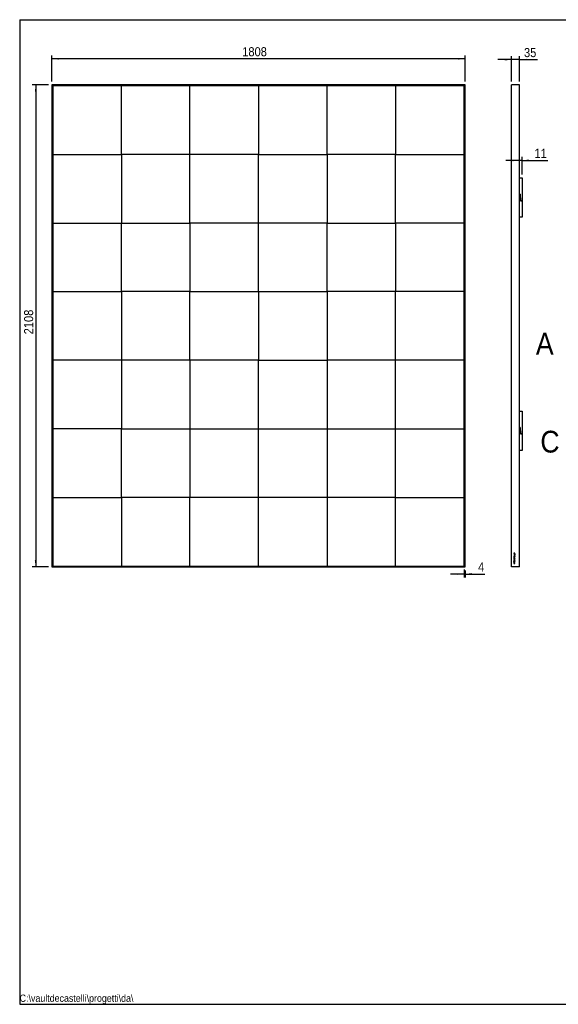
# Model space of a CAD drawing. Header units: millimetres. Extents: x 81 to 6231, y 23 to 4328.
# Tile 1 of 3: x 81 to 2438, y 23 to 4328. Entities that reach past the tile are written whole.
import ezdxf

# ---------------------------------------------------------------- set-up
doc = ezdxf.new("R2010")
doc.units = ezdxf.units.MM
doc.header["$LTSCALE"] = 15
doc.linetypes.add('SLD-Solido', pattern=[0])
for name, color, linetype in [('NOTE', 3, 'SLD-Solido'), ('QUOTE', 1, 'SLD-Solido'), ('SCHIZZI', 9, 'Continuous'), ('SEZIONI', 9, 'SLD-Solido')]:
    doc.layers.add(name, color=color, linetype=linetype)
doc.styles.add('SLDTEXTSTYLE0', font='GOTHIC.TTF', dxfattribs={"width": 0.913})
doc.dimstyles.new('SLDDIMSTYLE0', dxfattribs={"dimtxt": 39.6875, "dimasz": 30, "dimexe": 0, "dimexo": 0.0625, "dimgap": 9.921875, "dimtad": 1, "dimdec": 1, "dimrnd": 1e-09, "dimzin": 12, "dimdsep": 46, "dimtxsty": 'SLDTEXTSTYLE0', "dimsah": 1, "dimcen": 0.09, "dimadec": 0, "dimazin": 3, "dimtfac": 1, "dimtdec": 1, "dimtofl": 0, "dimtmove": 0, "dimatfit": 3, "dimfxl": 1, "dimfrac": 2, "dimtolj": 1, "dimtzin": 12, "dimarcsym": 0})
doc.dimstyles.new('SLDDIMSTYLE1', dxfattribs={"dimtxt": 39.6875, "dimasz": 30, "dimexe": 0, "dimexo": 0.0625, "dimgap": 9.921875, "dimtad": 1, "dimdec": 1, "dimrnd": 1e-09, "dimzin": 12, "dimdsep": 46, "dimtxsty": 'SLDTEXTSTYLE0', "dimsah": 1, "dimcen": 0.09, "dimadec": 0, "dimazin": 3, "dimtfac": 1, "dimtdec": 1, "dimtmove": 0, "dimatfit": 0, "dimfxl": 1, "dimfrac": 2, "dimtolj": 1, "dimtzin": 12, "dimarcsym": 0})

# ---------------------------------------------------------------- blocks, each defined once
blk = doc.blocks.new('_D')
at = {"layer": 'QUOTE', "transparency": 16777216}
for p, q in [((222.2, 4058), (222.2, 4172)), ((2030.2, 4157), (222.2, 4157)), ((2030.2, 4058), (2030.2, 4172))]:
    blk.add_line(p, q, dxfattribs=at)
for points in [[(222.2, 4157), (252.2, 4153.3), (252.2, 4160.8)], [(2030.2, 4157), (2000.2, 4160.8), (2000.2, 4153.3)]]:
    blk.add_solid(points, dxfattribs=at)
at = {"layer": 'QUOTE', "transparency": 16777216, "insert": (1055.1, 4207.7), "char_height": 39.69, "attachment_point": 1, "style": 'SLDTEXTSTYLE0'}
blk.add_mtext('1808', dxfattribs=at)
blk = doc.blocks.new('_D_1')
at = {"layer": 'QUOTE', "transparency": 16777216}
for p, q in [((207.2, 4043), (136.2, 4043)), ((151.2, 4043), (151.2, 1935)), ((207.2, 1935), (136.2, 1935))]:
    blk.add_line(p, q, dxfattribs=at)
for points in [[(151.2, 4043), (147.4, 4013), (154.9, 4013)], [(151.2, 1935), (154.9, 1965), (147.4, 1965)]]:
    blk.add_solid(points, dxfattribs=at)
at = {"layer": 'QUOTE', "transparency": 16777216, "insert": (100.5, 2952.3), "char_height": 39.69, "attachment_point": 1, "rotation": 90, "style": 'SLDTEXTSTYLE0'}
blk.add_mtext('2108', dxfattribs=at)
blk = doc.blocks.new('_D_2')
at = {"layer": 'QUOTE', "transparency": 16777216}
for p, q in [((2026.2, 1904.2), (1966.2, 1904.2)), ((2026.2, 1924), (2026.2, 1889.2)), ((2026.2, 1904.2), (2030.2, 1904.2)), ((2030.2, 1920), (2030.2, 1889.2)), ((2030.2, 1904.2), (2116.4, 1904.2))]:
    blk.add_line(p, q, dxfattribs=at)
for points in [[(2026.2, 1904.2), (1996.2, 1908), (1996.2, 1900.5)], [(2030.2, 1904.2), (2060.2, 1900.5), (2060.2, 1908)]]:
    blk.add_solid(points, dxfattribs=at)
at = {"layer": 'QUOTE', "transparency": 16777216, "insert": (2087.1, 1954.9), "char_height": 39.7, "attachment_point": 1, "style": 'SLDTEXTSTYLE0'}
blk.add_mtext('4', dxfattribs=at)
blk = doc.blocks.new('_D_3')
at = {"layer": 'QUOTE', "transparency": 16777216}
for p, q in [((2233.9, 4153.4), (2173.9, 4153.4)), ((2233.9, 4058), (2233.9, 4168.4)), ((2268.9, 4153.4), (2233.9, 4153.4)), ((2268.9, 4058), (2268.9, 4168.4)), ((2268.9, 4153.4), (2346.9, 4153.4))]:
    blk.add_line(p, q, dxfattribs=at)
for points in [[(2233.9, 4153.4), (2203.9, 4157.1), (2203.9, 4149.6)], [(2268.9, 4153.4), (2298.9, 4149.6), (2298.9, 4157.1)]]:
    blk.add_solid(points, dxfattribs=at)
at = {"layer": 'QUOTE', "transparency": 16777216, "insert": (2288.3, 4204.1), "char_height": 39.69, "attachment_point": 1, "style": 'SLDTEXTSTYLE0'}
blk.add_mtext('35', dxfattribs=at)
blk = doc.blocks.new('_D_4')
at = {"layer": 'QUOTE', "transparency": 16777216}
for p, q in [((2268.9, 3712.8), (2208.9, 3712.8)), ((2279.9, 3712.8), (2268.9, 3712.8)), ((2279.9, 3651.5), (2279.9, 3727.8)), ((2279.9, 3712.8), (2392.5, 3712.8))]:
    blk.add_line(p, q, dxfattribs=at)
for points in [[(2268.9, 3712.8), (2238.9, 3716.5), (2238.9, 3709)], [(2279.9, 3712.8), (2309.9, 3709), (2309.9, 3716.5)]]:
    blk.add_solid(points, dxfattribs=at)
at = {"layer": 'QUOTE', "transparency": 16777216, "insert": (2333.8, 3763.5), "char_height": 39.69, "attachment_point": 1, "style": 'SLDTEXTSTYLE0'}
blk.add_mtext('11', dxfattribs=at)

msp = doc.modelspace()

# ---------------------------------------------------------------- linework, layer by layer
for p, q in [((2030.2, 4042.99), (222.2, 4042.99)), ((226.2, 4038.99), (222.2, 4042.99)), ((222.2, 4042.99), (222.2, 1934.99)), ((222.2, 4042.99), (226.2, 4038.99)), ((2026.2, 4038.99), (226.2, 4038.99)), ((226.2, 4038.99), (226.2, 1938.99)), ((526.2, 3738.99), (526.2, 4038.99)), ((826.2, 3738.99), (826.2, 4038.99)), ((1126.2, 4038.99), (1126.2, 3738.99)), ((1426.2, 3738.99), (1426.2, 4038.99)), ((1726.2, 4038.99), (1726.2, 3738.99)), ((2030.2, 4042.99), (2026.2, 4038.99)), ((2026.2, 4038.99), (2030.2, 4042.99)), ((2026.2, 1938.99), (2026.2, 4038.99)), ((2030.2, 1934.99), (2030.2, 4042.99)), ((2268.93, 4042.99), (2233.93, 4042.99)), ((2233.93, 1934.99), (2233.93, 4042.99)), ((2268.93, 1934.99), (2268.93, 4042.99)), ((226.2, 3738.99), (526.2, 3738.99)), ((826.2, 3738.99), (526.2, 3738.99)), ((526.2, 3738.99), (526.2, 3438.99)), ((826.2, 3438.99), (826.2, 3738.99)), ((1126.2, 3738.99), (826.2, 3738.99)), ((1126.2, 3438.99), (1126.2, 3738.99)), ((1126.2, 3738.99), (1426.2, 3738.99)), ((1726.2, 3738.99), (1426.2, 3738.99)), ((1426.2, 3738.99), (1426.2, 3438.99)), ((1726.2, 3738.99), (2026.2, 3738.99)), ((1726.2, 3438.99), (1726.2, 3738.99)), ((2268.93, 3636.49), (2279.93, 3636.49)), ((2279.93, 3636.49), (2279.93, 3536.49)), ((2271.93, 3564.49), (2268.93, 3564.49)), ((2268.93, 3564.49), (2270.93, 3564.49)), ((2270.93, 3564.49), (2272.93, 3536.49)), ((2273.93, 3536.49), (2271.93, 3564.49)), ((2272.93, 3536.49), (2279.93, 3536.49)), ((2279.93, 3536.49), (2273.93, 3536.49)), ((2279.93, 3536.49), (2279.93, 3464.49)), ((2279.93, 3464.49), (2268.93, 3464.49)), ((226.2, 3438.99), (526.2, 3438.99)), ((526.2, 3438.99), (826.2, 3438.99)), ((526.2, 3138.99), (526.2, 3438.99)), ((1126.2, 3438.99), (826.2, 3438.99)), ((826.2, 3438.99), (826.2, 3138.99)), ((1126.2, 3138.99), (1126.2, 3438.99)), ((1426.2, 3438.99), (1126.2, 3438.99)), ((1426.2, 3138.99), (1426.2, 3438.99)), ((1426.2, 3438.99), (1726.2, 3438.99)), ((1726.2, 3438.99), (1726.2, 3138.99)), ((2026.2, 3438.99), (1726.2, 3438.99)), ((226.2, 3138.99), (526.2, 3138.99)), ((826.2, 3138.99), (526.2, 3138.99)), ((526.2, 3138.99), (526.2, 2838.99)), ((826.2, 3138.99), (1126.2, 3138.99)), ((826.2, 2838.99), (826.2, 3138.99)), ((1126.2, 3138.99), (1426.2, 3138.99)), ((1126.2, 3138.99), (1126.2, 2838.99)), ((1726.2, 3138.99), (1426.2, 3138.99)), ((1426.2, 3138.99), (1426.2, 2838.99)), ((1726.2, 2838.99), (1726.2, 3138.99)), ((2026.2, 3138.99), (1726.2, 3138.99)), ((526.2, 2838.99), (226.2, 2838.99)), ((826.2, 2838.99), (526.2, 2838.99)), ((526.2, 2838.99), (526.2, 2538.99)), ((1126.2, 2838.99), (826.2, 2838.99)), ((826.2, 2838.99), (826.2, 2538.99)), ((1126.2, 2538.99), (1126.2, 2838.99)), ((1126.2, 2838.99), (1426.2, 2838.99)), ((1426.2, 2838.99), (1426.2, 2538.99)), ((1726.2, 2838.99), (1426.2, 2838.99)), ((1726.2, 2538.99), (1726.2, 2838.99)), ((2026.2, 2838.99), (1726.2, 2838.99)), ((2268.93, 2616.49), (2279.93, 2616.49)), ((2279.93, 2616.49), (2279.93, 2516.49)), ((2268.93, 2544.49), (2270.93, 2544.49)), ((2271.93, 2544.49), (2268.93, 2544.49)), ((2270.93, 2544.49), (2272.93, 2516.49)), ((2273.93, 2516.49), (2271.93, 2544.49)), ((526.2, 2538.99), (226.2, 2538.99)), ((526.2, 2238.99), (526.2, 2538.99)), ((526.2, 2538.99), (826.2, 2538.99)), ((826.2, 2538.99), (1126.2, 2538.99)), ((826.2, 2538.99), (826.2, 2238.99)), ((1126.2, 2238.99), (1126.2, 2538.99)), ((1126.2, 2538.99), (1426.2, 2538.99)), ((1426.2, 2538.99), (1726.2, 2538.99)), ((1426.2, 2538.99), (1426.2, 2238.99)), ((1726.2, 2538.99), (2026.2, 2538.99)), ((1726.2, 2238.99), (1726.2, 2538.99)), ((2272.93, 2516.49), (2279.93, 2516.49)), ((2279.93, 2516.49), (2273.93, 2516.49)), ((2279.93, 2516.49), (2279.93, 2444.49)), ((2279.93, 2444.49), (2268.93, 2444.49)), ((226.2, 2238.99), (526.2, 2238.99)), ((526.2, 2238.99), (526.2, 1938.99)), ((826.2, 2238.99), (526.2, 2238.99)), ((826.2, 1938.99), (826.2, 2238.99)), ((1126.2, 2238.99), (826.2, 2238.99)), ((1126.2, 1938.99), (1126.2, 2238.99)), ((1426.2, 2238.99), (1126.2, 2238.99)), ((1426.2, 2238.99), (1426.2, 1938.99)), ((1726.2, 2238.99), (1426.2, 2238.99)), ((1726.2, 1938.99), (1726.2, 2238.99)), ((1726.2, 2238.99), (2026.2, 2238.99)), ((2248.32, 1994.9), (2243.93, 1994.9)), ((2243.93, 1994.9), (2243.93, 1994.09)), ((2243.93, 1994.09), (2248.32, 1994.09)), ((2247.58, 1990.08), (2243.93, 1990.08)), ((2243.93, 1990.08), (2243.93, 1989.27)), ((2243.93, 1989.27), (2248.32, 1989.27)), ((2247.58, 1985.3), (2243.93, 1985.3)), ((2243.93, 1985.3), (2243.93, 1984.49)), ((2243.93, 1984.49), (2248.32, 1984.49)), ((2244.65, 1982.66), (2243.93, 1982.66)), ((2243.93, 1982.66), (2243.93, 1979.39)), ((2244.65, 1980.2), (2244.65, 1982.66)), ((2246.47, 1982.38), (2245.74, 1982.38)), ((2245.74, 1982.38), (2245.74, 1980.2)), ((2246.47, 1980.2), (2246.47, 1982.38)), ((2248.32, 1992.37), (2247.58, 1992.37)), ((2247.58, 1992.37), (2247.58, 1990.08)), ((2248.32, 1987.59), (2247.58, 1987.59)), ((2247.58, 1987.59), (2247.58, 1985.3)), ((2248.32, 1982.69), (2247.59, 1982.69)), ((2247.59, 1982.69), (2247.59, 1980.2)), ((2248.32, 1994.09), (2248.32, 1994.9)), ((2248.32, 1989.27), (2248.32, 1992.37)), ((2248.32, 1984.49), (2248.32, 1987.59)), ((2248.32, 1979.39), (2248.32, 1982.69)), ((222.2, 1934.99), (226.2, 1938.99)), ((226.2, 1938.99), (222.2, 1934.99)), ((226.2, 1938.99), (2026.2, 1938.99)), ((2026.2, 1938.99), (2030.2, 1934.99)), ((2030.2, 1934.99), (2026.2, 1938.99)), ((2244.07, 1961.45), (2242.74, 1962.05)), ((2242.74, 1962.05), (2242.74, 1961.44)), ((2242.74, 1961.44), (2243.9, 1960.91)), ((2243.91, 1966.13), (2243.89, 1966.12)), ((2243.89, 1966.12), (2243.89, 1965.39)), ((2243.89, 1965.39), (2248.32, 1963.45)), ((2248.32, 1968.06), (2243.91, 1966.13)), ((2243.93, 1979.39), (2248.32, 1979.39)), ((2244.68, 1977.7), (2243.93, 1977.7)), ((2243.93, 1977.7), (2243.93, 1974.12)), ((2243.93, 1974.12), (2244.68, 1974.12)), ((2243.93, 1951.63), (2243.93, 1949.99)), ((2243.93, 1949.99), (2248.32, 1949.99)), ((2244.43, 1956.88), (2243.96, 1956.88)), ((2243.96, 1956.88), (2243.96, 1955.04)), ((2243.96, 1955.04), (2246.39, 1955.04)), ((2244.43, 1972.61), (2244.42, 1972.59)), ((2245.04, 1972.18), (2244.43, 1972.61)), ((2244.43, 1955.57), (2244.43, 1956.88)), ((2244.93, 1955.57), (2244.43, 1955.57)), ((2244.55, 1962.12), (2244.54, 1962.11)), ((2245.15, 1961.6), (2244.55, 1962.12)), ((2247.23, 1959.4), (2244.61, 1960.59)), ((2245.74, 1980.2), (2244.65, 1980.2)), ((2244.67, 1951.63), (2244.67, 1950.8)), ((2244.67, 1950.8), (2247.58, 1950.8)), ((2244.68, 1976.31), (2244.68, 1977.7)), ((2248.32, 1976.31), (2244.68, 1976.31)), ((2244.68, 1975.5), (2248.32, 1975.5)), ((2244.68, 1974.12), (2244.68, 1975.5)), ((2247.55, 1959.86), (2244.79, 1961.12)), ((2246.55, 1966.46), (2244.89, 1965.74)), ((2244.89, 1965.74), (2246.55, 1965.03)), ((2245.41, 1956.72), (2244.93, 1956.72)), ((2244.93, 1956.72), (2244.93, 1955.57)), ((2245.03, 1972.16), (2245.04, 1972.18)), ((2245.09, 1970.3), (2245.08, 1970.3)), ((2245.13, 1961.59), (2245.15, 1961.6)), ((2245.15, 1969.49), (2245.16, 1969.49)), ((2245.41, 1955.57), (2245.41, 1956.72)), ((2245.92, 1955.57), (2245.41, 1955.57)), ((2246.39, 1956.9), (2245.92, 1956.9)), ((2245.92, 1956.9), (2245.92, 1955.57)), ((2246.11, 1958.97), (2246.12, 1958.97)), ((2246.12, 1953.97), (2246.11, 1953.97)), ((2246.12, 1958.12), (2246.14, 1958.12)), ((2246.14, 1953.12), (2246.12, 1953.12)), ((2246.39, 1955.04), (2246.39, 1956.9)), ((2247.59, 1980.2), (2246.47, 1980.2)), ((2246.55, 1965.03), (2246.55, 1966.46)), ((2247.06, 1972.73), (2247.05, 1972.73)), ((2247.6, 1962.15), (2247.08, 1961.63)), ((2247.08, 1961.63), (2247.09, 1961.62)), ((2247.1, 1969.82), (2247.09, 1969.8)), ((2247.09, 1969.8), (2247.67, 1969.31)), ((2247.12, 1971.93), (2247.14, 1971.93)), ((2247.27, 1966.76), (2248.32, 1967.2)), ((2247.27, 1964.73), (2247.27, 1966.76)), ((2248.32, 1964.28), (2247.27, 1964.73)), ((2247.58, 1950.8), (2247.58, 1951.63)), ((2247.62, 1962.14), (2247.6, 1962.15)), ((2247.67, 1969.31), (2247.68, 1969.33)), ((2247.99, 1959.05), (2249.44, 1958.39)), ((2249.44, 1959), (2248.25, 1959.54)), ((2248.32, 1975.5), (2248.32, 1976.31)), ((2248.32, 1967.2), (2248.32, 1968.06)), ((2248.32, 1963.45), (2248.32, 1964.28)), ((2248.32, 1949.99), (2248.32, 1951.63)), ((2249.44, 1958.39), (2249.44, 1959)), ((222.2, 1934.99), (2030.2, 1934.99)), ((2268.93, 1934.99), (2233.93, 1934.99))]:
    msp.add_line(p, q)
for points, knots in [([(2243.9, 1960.91), (2243.88, 1960.82), (2243.86, 1960.68), (2243.85, 1960.52), (2243.85, 1960.45), (2243.85, 1960.42), (2243.85, 1960.4), (2243.85, 1960.4), (2243.85, 1960.39), (2243.85, 1960.39), (2243.85, 1960.39), (2243.85, 1960.39), (2243.85, 1960.09), (2243.96, 1959.48), (2244.46, 1958.73), (2245.22, 1958.22), (2245.82, 1958.16), (2246.12, 1958.12)], [0, 0, 0, 0, 0.0692641, 0.102088, 0.1170424, 0.1237265, 0.1266881, 0.1279952, 0.1285711, 0.1288247, 0.1289363, 0.1289854, 0.129024, 0.3530678, 0.564112, 0.7753896, 1, 1, 1, 1]), ([(2244.42, 1972.59), (2244.3, 1972.44), (2244.08, 1972.13), (2243.9, 1971.58), (2243.84, 1970.99), (2243.92, 1970.4), (2244.19, 1969.9), (2244.62, 1969.56), (2244.97, 1969.51), (2245.15, 1969.49)], [0, 0, 0, 0, 0.1460704, 0.2887682, 0.4377557, 0.5951452, 0.7341478, 0.8644717, 1, 1, 1, 1]), ([(2246.11, 1953.97), (2245.78, 1953.93), (2245.12, 1953.85), (2244.4, 1953.23), (2243.99, 1952.46), (2243.95, 1951.92), (2243.93, 1951.63)], [0, 0, 0, 0, 0.27953196, 0.54542422, 0.76306342, 1, 1, 1, 1]), ([(2244.54, 1962.11), (2244.44, 1962), (2244.25, 1961.8), (2244.13, 1961.56), (2244.07, 1961.45)], [0, 0, 0, 0, 0.53423777, 1, 1, 1, 1]), ([(2245.08, 1970.3), (2245.01, 1970.31), (2244.87, 1970.33), (2244.7, 1970.49), (2244.6, 1970.72), (2244.57, 1971.09), (2244.67, 1971.61), (2244.9, 1971.97), (2245.03, 1972.16)], [0, 0, 0, 0, 0.0943892, 0.189365, 0.2976915, 0.4258978, 0.6931705, 1, 1, 1, 1]), ([(2244.61, 1960.59), (2244.61, 1960.55), (2244.6, 1960.5), (2244.6, 1960.43), (2244.6, 1960.41), (2244.6, 1960.39), (2244.6, 1960.39), (2244.6, 1960.39), (2244.6, 1960.38), (2244.6, 1960.38), (2244.6, 1960.38), (2244.6, 1960.38), (2244.6, 1960.19), (2244.67, 1959.81), (2245.01, 1959.35), (2245.51, 1959.03), (2245.91, 1958.99), (2246.11, 1958.97)], [0, 0, 0, 0, 0.04588006, 0.06624978, 0.07528898, 0.07928493, 0.08104711, 0.08182327, 0.08216493, 0.0823153, 0.08238146, 0.08241058, 0.08243345, 0.31125859, 0.53079134, 0.75622294, 1, 1, 1, 1]), ([(2246.12, 1953.12), (2245.9, 1953.1), (2245.47, 1953.05), (2244.98, 1952.66), (2244.71, 1952.16), (2244.68, 1951.82), (2244.67, 1951.63)], [0, 0, 0, 0, 0.2871229, 0.5522893, 0.766205, 1, 1, 1, 1]), ([(2244.79, 1961.12), (2244.84, 1961.21), (2244.94, 1961.38), (2245.07, 1961.52), (2245.13, 1961.59)], [0, 0, 0, 0, 0.5348435, 1, 1, 1, 1]), ([(2245.75, 1971.32), (2245.71, 1971.14), (2245.63, 1970.84), (2245.49, 1970.49), (2245.29, 1970.32), (2245.16, 1970.31), (2245.09, 1970.3)], [0, 0, 0, 0, 0.4294113, 0.7007161, 0.8502874, 1, 1, 1, 1]), ([(2245.16, 1969.49), (2245.3, 1969.5), (2245.55, 1969.52), (2245.89, 1969.69), (2246.28, 1970.14), (2246.39, 1970.61), (2246.48, 1970.96)], [0, 0, 0, 0, 0.1872531, 0.3476527, 0.509467, 1, 1, 1, 1]), ([(2247.05, 1972.73), (2246.88, 1972.72), (2246.53, 1972.69), (2246.15, 1972.33), (2245.9, 1971.86), (2245.81, 1971.51), (2245.75, 1971.32)], [0, 0, 0, 0, 0.2440399, 0.4814505, 0.7097813, 1, 1, 1, 1]), ([(2246.12, 1958.97), (2246.36, 1958.99), (2246.77, 1959.03), (2247.1, 1959.29), (2247.23, 1959.4)], [0, 0, 0, 0, 0.5786018, 1, 1, 1, 1]), ([(2248.32, 1951.63), (2248.28, 1951.99), (2248.21, 1952.67), (2247.64, 1953.45), (2246.91, 1953.89), (2246.39, 1953.94), (2246.12, 1953.97)], [0, 0, 0, 0, 0.2961767, 0.5664015, 0.7768821, 1, 1, 1, 1]), ([(2246.14, 1958.12), (2246.35, 1958.14), (2246.76, 1958.17), (2247.44, 1958.45), (2247.78, 1958.82), (2247.99, 1959.05)], [0, 0, 0, 0, 0.2957242, 0.575371, 1, 1, 1, 1]), ([(2247.58, 1951.63), (2247.56, 1951.86), (2247.51, 1952.3), (2247.14, 1952.8), (2246.65, 1953.08), (2246.31, 1953.11), (2246.14, 1953.12)], [0, 0, 0, 0, 0.293871, 0.5608682, 0.7719073, 1, 1, 1, 1]), ([(2246.48, 1970.96), (2246.53, 1971.14), (2246.6, 1971.43), (2246.75, 1971.77), (2246.94, 1971.92), (2247.06, 1971.92), (2247.12, 1971.93)], [0, 0, 0, 0, 0.4490962, 0.7176787, 0.8608801, 1, 1, 1, 1]), ([(2247.68, 1969.33), (2247.84, 1969.53), (2248.14, 1969.93), (2248.38, 1970.68), (2248.42, 1971.51), (2248.15, 1972.25), (2247.61, 1972.67), (2247.25, 1972.71), (2247.06, 1972.73)], [0, 0, 0, 0, 0.1759074, 0.3484954, 0.5452361, 0.7483254, 0.8703401, 1, 1, 1, 1]), ([(2247.09, 1961.62), (2247.18, 1961.52), (2247.35, 1961.33), (2247.55, 1960.99), (2247.64, 1960.65), (2247.67, 1960.26), (2247.59, 1960.01), (2247.55, 1959.86)], [0, 0, 0, 0, 0.2086835, 0.4014828, 0.5984123, 0.7578028, 1, 1, 1, 1]), ([(2247.14, 1971.93), (2247.21, 1971.92), (2247.36, 1971.89), (2247.54, 1971.72), (2247.64, 1971.47), (2247.67, 1971.16), (2247.64, 1970.76), (2247.46, 1970.28), (2247.23, 1969.98), (2247.1, 1969.82)], [0, 0, 0, 0, 0.0886001, 0.1775904, 0.2803753, 0.4039243, 0.5463947, 0.7592876, 1, 1, 1, 1]), ([(2248.25, 1959.54), (2248.28, 1959.64), (2248.35, 1959.83), (2248.4, 1960.19), (2248.4, 1960.74), (2248.22, 1961.48), (2247.82, 1961.92), (2247.62, 1962.14)], [0, 0, 0, 0, 0.1070173, 0.2171799, 0.3844467, 0.6825263, 1, 1, 1, 1])]:
    msp.add_open_spline(points, degree=3, knots=knots)
at = {"layer": 'QUOTE', "color": 7, "true_color": 0xffffff}
msp.add_line((81.13, 4327.99), (6230.84, 4327.99), dxfattribs=at)
at = {"layer": 'SCHIZZI', "color": 7, "true_color": 0xffffff}
for p, q in [((81.13, 4327.99), (81.13, 22.99)), ((81.13, 22.99), (6231.13, 22.99))]:
    msp.add_line(p, q, dxfattribs=at)

# ---------------------------------------------------------------- texts
at = {"layer": 'NOTE', "insert": (81.13, 65.34), "char_height": 31.75, "attachment_point": 1, "style": 'SLDTEXTSTYLE0'}
msp.add_mtext('C:\\\\vaultdecastelli\\\\progetti\\\\da\\\\', dxfattribs=at)
at = {"layer": 'SEZIONI', "char_height": 95.25, "attachment_point": 1, "style": 'SLDTEXTSTYLE0'}
for s, insert in [('A', (2340.16, 2959.02)), ('C', (2359.75, 2530.52))]:
    msp.add_mtext(s, dxfattribs=dict(at, insert=insert))

# ---------------------------------------------------------------- dimensions: what is measured, and where the dimension line sits
at = {"layer": 'QUOTE'}
for base, p1, p2, dimstyle, picture, middle in [((222.2, 4157.03), (2030.2, 4042.99), (222.2, 4042.99), 'SLDDIMSTYLE0', '_D', (1113.73, 4157.03)), ((2233.93, 4153.36), (2268.93, 4042.99), (2233.93, 4042.99), 'SLDDIMSTYLE1', '_D_3', (2317.62, 4153.36)), ((2268.93, 3712.79), (2279.93, 3636.49), (2268.93, 4042.99), 'SLDDIMSTYLE1', '_D_4', (2363.14, 3712.79)), ((2030.2, 1904.23), (2026.2, 1938.99), (2030.2, 1934.99), 'SLDDIMSTYLE1', '_D_2', (2101.72, 1904.23))]:
    dim = msp.add_linear_dim(base=base, p1=p1, p2=p2, dimstyle=dimstyle, dxfattribs=at)
    dim.commit()
    dim.dimension.update_dxf_attribs({"geometry": picture, "text_midpoint": middle, "dimtype": 160})
dim = msp.add_linear_dim(base=(151.15, 1934.99), p1=(222.2, 4042.99), p2=(222.2, 1934.99), angle=90, dimstyle='SLDDIMSTYLE0', dxfattribs=at)
dim.commit()
dim.dimension.update_dxf_attribs({"geometry": '_D_1', "text_midpoint": (151.15, 3010.94), "dimtype": 160})

doc.saveas('drawing.dxf')
